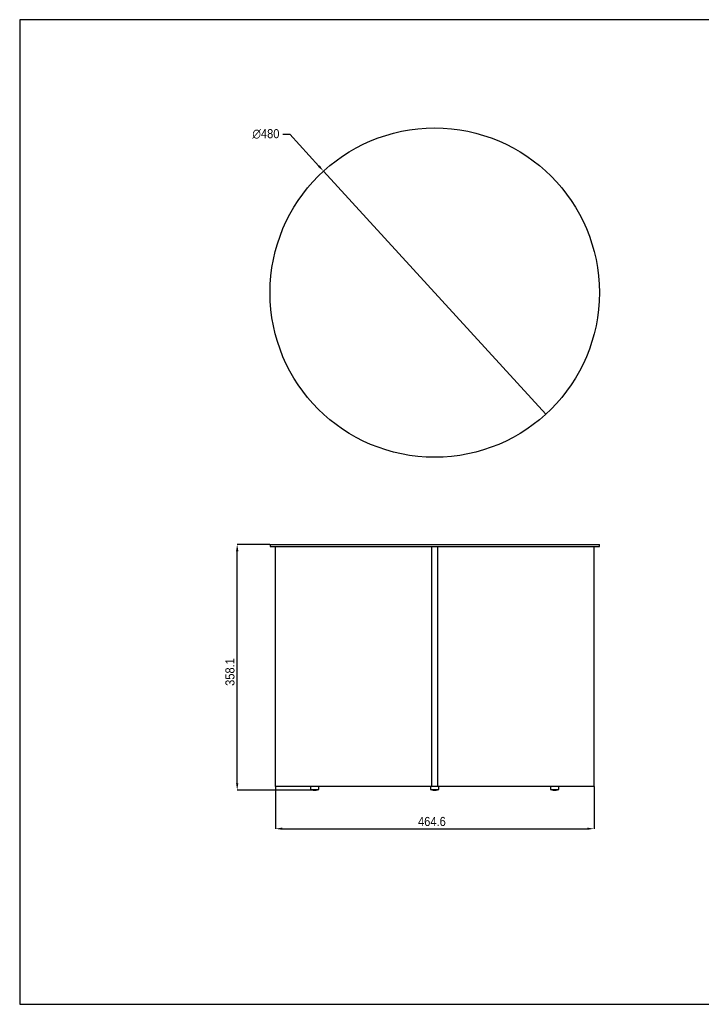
# Model space of a CAD drawing. Header units: millimetres. Extents: x 25 to 2075, y 25 to 1460.
# Tile 1 of 2: x 25 to 1018, y 25 to 1460. Entities that reach past the tile are written whole.
import ezdxf

# ---------------------------------------------------------------- set-up
doc = ezdxf.new("R2010")
doc.units = ezdxf.units.MM
doc.header["$LTSCALE"] = 5
doc.header["$PDSIZE"] = -1
doc.linetypes.add('SLD-Solido', pattern=[0])
doc.layers.add('QUOTE', color=1, linetype='SLD-Solido')
doc.layers.add('SCHIZZI', color=9, linetype='Continuous')
doc.styles.add('SLDTEXTSTYLE0', font='GOTHIC.TTF', dxfattribs={"width": 0.913})
doc.dimstyles.new('SLDDIMSTYLE0', dxfattribs={"dimtxt": 13.229167, "dimasz": 10, "dimexe": 0, "dimexo": 0.0625, "dimgap": 3.307292, "dimtad": 0, "dimtih": 1, "dimtoh": 1, "dimdec": 1, "dimrnd": 1e-09, "dimzin": 12, "dimdsep": 46, "dimtxsty": 'SLDTEXTSTYLE0', "dimblk1": 'NONE', "dimsah": 1, "dimcen": 0, "dimadec": 0, "dimazin": 3, "dimtfac": 1, "dimtdec": 1, "dimtmove": 0, "dimatfit": 3, "dimldrblk": 'NONE', "dimfxl": 1, "dimfrac": 2, "dimtolj": 1, "dimtzin": 12, "dimarcsym": 0})
doc.dimstyles.new('SLDDIMSTYLE1', dxfattribs={"dimtxt": 13.229167, "dimasz": 10, "dimexe": 0, "dimexo": 0.0625, "dimgap": 3.307292, "dimtad": 1, "dimdec": 1, "dimrnd": 1e-09, "dimzin": 12, "dimdsep": 46, "dimtxsty": 'SLDTEXTSTYLE0', "dimsah": 1, "dimcen": 0.09, "dimadec": 0, "dimazin": 3, "dimtfac": 1, "dimtdec": 1, "dimtofl": 0, "dimtmove": 0, "dimatfit": 3, "dimfxl": 1, "dimfrac": 2, "dimtolj": 1, "dimtzin": 12, "dimarcsym": 0})

# ---------------------------------------------------------------- blocks, each defined once
blk = doc.blocks.new('_D')
at = {"layer": 'Defpoints', "color": 0, "transparency": 16777216}
for p in [(467.8, 1239.3), (791.8, 885.1)]:
    blk.add_point(p, dxfattribs=at)
at = {"layer": 'QUOTE', "color": 0, "lineweight": -2, "transparency": 16777216}
for p, q in [((408.5, 1293.2), (418.5, 1293.2)), ((418.5, 1293.2), (461.1, 1246.7)), ((791.8, 885.1), (467.8, 1239.3))]:
    blk.add_line(p, q, dxfattribs=at)
at = {"layer": 'QUOTE', "color": 0, "transparency": 16777216}
blk.add_solid([(462.3, 1247.8), (459.9, 1245.5), (467.8, 1239.3)], dxfattribs=at)
at = {"layer": 'QUOTE', "color": 0, "transparency": 16777216, "insert": (364.1, 1300.5), "char_height": 13.23, "attachment_point": 1, "style": 'SLDTEXTSTYLE0'}
blk.add_mtext('\\A1;∅480', dxfattribs=at)
blk = doc.blocks.new('_None')
blk = doc.blocks.new('_D_1')
at = {"layer": 'Defpoints', "color": 0, "transparency": 16777216}
for p in [(397.6, 342.3), (862.1, 342.3), (862.1, 280.9)]:
    blk.add_point(p, dxfattribs=at)
at = {"layer": 'QUOTE', "color": 0, "lineweight": -2, "transparency": 16777216}
for p, q in [((397.6, 342.2), (397.6, 280.9)), ((862.1, 342.2), (862.1, 280.9)), ((407.6, 280.9), (852.1, 280.9))]:
    blk.add_line(p, q, dxfattribs=at)
at = {"layer": 'QUOTE', "color": 0, "transparency": 16777216}
for points in [[(407.6, 282.6), (407.6, 279.3), (397.6, 280.9)], [(852.1, 282.6), (852.1, 279.3), (862.1, 280.9)]]:
    blk.add_solid(points, dxfattribs=at)
at = {"layer": 'QUOTE', "color": 0, "transparency": 16777216, "insert": (625.8, 298.1), "char_height": 13.23, "attachment_point": 2, "style": 'SLDTEXTSTYLE0'}
blk.add_mtext('\\A1;464.6', dxfattribs=at)
blk = doc.blocks.new('_D_2')
at = {"layer": 'Defpoints', "color": 0, "transparency": 16777216}
for p in [(342, 695.3), (389.8, 695.3), (452.8, 337.2)]:
    blk.add_point(p, dxfattribs=at)
at = {"layer": 'QUOTE', "color": 0, "lineweight": -2, "transparency": 16777216}
for p, q in [((389.8, 695.3), (342, 695.3)), ((342, 347.2), (342, 685.3)), ((452.8, 337.2), (342, 337.2))]:
    blk.add_line(p, q, dxfattribs=at)
at = {"layer": 'QUOTE', "color": 0, "transparency": 16777216}
for points in [[(340.3, 685.3), (343.7, 685.3), (342, 695.3)], [(340.3, 347.2), (343.7, 347.2), (342, 337.2)]]:
    blk.add_solid(points, dxfattribs=at)
at = {"layer": 'QUOTE', "color": 0, "transparency": 16777216, "insert": (324.8, 509.3), "char_height": 13.23, "attachment_point": 2, "rotation": 90, "style": 'SLDTEXTSTYLE0'}
blk.add_mtext('\\A1;358.1', dxfattribs=at)

msp = doc.modelspace()

# ---------------------------------------------------------------- linework, layer by layer
for p, q in [((389.84, 695.27), (389.84, 692.27)), ((389.84, 695.27), (869.84, 695.27)), ((389.84, 692.27), (869.84, 692.27)), ((397.56, 692.27), (397.56, 342.27)), ((625.84, 342.27), (625.84, 692.27)), ((633.84, 692.27), (633.84, 342.27)), ((862.12, 342.27), (862.12, 692.27)), ((869.84, 692.27), (869.84, 695.27)), ((399.56, 342.27), (397.56, 342.27)), ((399.56, 342.27), (399.86, 342.27)), ((625.84, 342.27), (399.86, 342.27)), ((448.84, 342.27), (448.84, 338.27)), ((448.84, 338.27), (460.84, 338.27)), ((450.71, 337.7), (458.96, 337.7)), ((450.84, 337.55), (458.84, 337.55)), ((452.71, 337.36), (456.96, 337.36)), ((452.84, 337.22), (456.84, 337.22)), ((460.84, 338.27), (460.84, 342.27)), ((623.84, 342.27), (623.84, 338.27)), ((623.84, 338.27), (635.84, 338.27)), ((625.71, 337.7), (633.96, 337.7)), ((629.84, 342.27), (625.84, 342.27)), ((625.84, 337.55), (633.84, 337.55)), ((627.71, 337.36), (631.96, 337.36)), ((627.84, 337.22), (631.84, 337.22)), ((629.84, 342.27), (629.84, 342.27)), ((633.84, 342.27), (629.84, 342.27)), ((629.84, 342.27), (629.84, 342.27)), ((859.82, 342.27), (633.84, 342.27)), ((635.84, 338.27), (635.84, 342.27)), ((798.84, 342.27), (798.84, 338.27)), ((798.84, 338.27), (810.84, 338.27)), ((800.71, 337.7), (808.96, 337.7)), ((800.84, 337.55), (808.84, 337.55)), ((802.71, 337.36), (806.96, 337.36)), ((802.84, 337.22), (806.84, 337.22)), ((810.84, 338.27), (810.84, 342.27)), ((860.12, 342.27), (859.82, 342.27)), ((862.12, 342.27), (860.12, 342.27))]:
    msp.add_line(p, q)
msp.add_circle((629.84, 1062.2), 240)
for centre, radius, start, end in [((454.4, 353.18), 15.91, 249.52051, 256.59394), ((450.84, 337.67), 0.125, 166.81895, 270), ((454.4, 353.18), 15.91, 259.2335, 263.89518), ((452.84, 337.34), 0.125, 174.12019, 270), ((456.84, 337.34), 0.125, 270, 5.87981), ((455.27, 353.18), 15.91, 276.10482, 280.7665), ((458.84, 337.67), 0.125, 270, 13.18105), ((455.27, 353.18), 15.91, 283.40606, 290.47949), ((629.4, 353.18), 15.91, 249.52051, 256.59394), ((625.84, 337.67), 0.125, 166.81895, 270), ((629.4, 353.18), 15.91, 259.2335, 263.89518), ((627.84, 337.34), 0.125, 174.12019, 270), ((631.84, 337.34), 0.125, 270, 5.87981), ((630.27, 353.18), 15.91, 276.10482, 280.7665), ((633.84, 337.67), 0.125, 270, 13.18105), ((630.27, 353.18), 15.91, 283.40606, 290.47949), ((804.4, 353.18), 15.91, 249.52051, 256.59394), ((800.84, 337.67), 0.125, 166.81895, 270), ((804.4, 353.18), 15.91, 259.2335, 263.89518), ((802.84, 337.34), 0.125, 174.12019, 270), ((806.84, 337.34), 0.125, 270, 5.87981), ((805.27, 353.18), 15.91, 276.10482, 280.7665), ((808.84, 337.67), 0.125, 270, 13.18105), ((805.27, 353.18), 15.91, 283.40606, 290.47949)]:
    msp.add_arc(centre, radius, start, end)
at = {"layer": 'SCHIZZI', "color": 7, "true_color": 0xffffff}
msp.add_lwpolyline([(25, 25), (2075, 25), (2074.9, 1460), (25, 1460)], close=True, dxfattribs=at)

# ---------------------------------------------------------------- dimensions: what is measured, and where the dimension line sits
at = {"layer": 'QUOTE'}
dim = msp.add_diameter_dim_2p(p1=(791.84, 885.13), p2=(467.84, 1239.28), dimstyle='SLDDIMSTYLE0', dxfattribs=at)
dim.commit()
dim.dimension.update_dxf_attribs({"geometry": '_D', "text_midpoint": (384.68, 1293.18), "dimtype": 163})
dim = msp.add_linear_dim(base=(341.9903, 695.271), p1=(452.8362, 337.2176), p2=(389.8362, 695.271), angle=90, dimstyle='SLDDIMSTYLE1', dxfattribs=at)
dim.commit()
dim.dimension.update_dxf_attribs({"geometry": '_D_2', "text_midpoint": (341.9903, 509.3492), "dimtype": 160})
dim = msp.add_linear_dim(base=(862.12, 280.92), p1=(397.56, 342.27), p2=(862.12, 342.27), dimstyle='SLDDIMSTYLE1', dxfattribs=at)
dim.commit()
dim.dimension.update_dxf_attribs({"geometry": '_D_1', "text_midpoint": (625.83, 280.92), "dimtype": 160})

doc.saveas('drawing.dxf')
